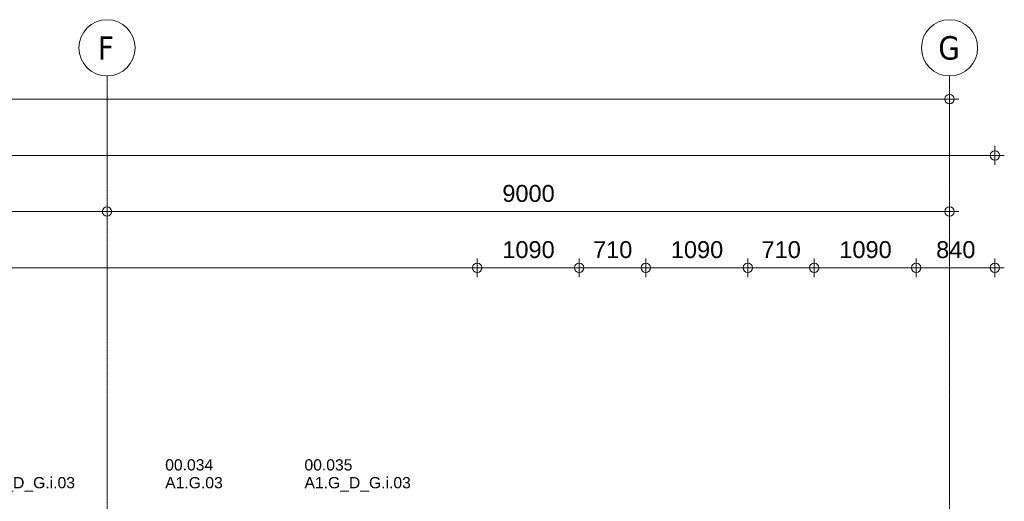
# Model space of a CAD drawing. Header units: millimetres. Extents: x 522 to 75900, y -25803 to 58941.
# Tile 133 of 134: x 43267 to 53785, y 53801 to 58941. Entities that reach past the tile are written whole.
import ezdxf

# ---------------------------------------------------------------- set-up
doc = ezdxf.new("R2010")
doc.units = ezdxf.units.MM
doc.linetypes.add('Dot', pattern=[4.7625, 0, -4.7625])
doc.linetypes.add('Grid Line', pattern=[22.225, 12.7, -3.175, 3.175, -3.175])
for name, color, linetype, lineweight in [('00_Algemeen', 7, 'Dot', 9), ('00_Algemeen-100', 7, 'Continuous', 9), ('30_Kozijnen-ramen-deuren', 7, 'Continuous', 9)]:
    doc.layers.add(name, color=color, linetype=linetype, lineweight=lineweight)
doc.styles.add('Arial', font='arial.ttf', dxfattribs={"height": 180})
doc.styles.add('Arial_4', font='arial.ttf', dxfattribs={"height": 120})
doc.styles.add('Tahoma', font='tahoma.ttf', dxfattribs={"height": 250})
doc.dimstyles.new('1_8mm_continuous_mm_zwart', dxfattribs={"dimscale": 304.8, "dimtxt": 183.646692, "dimasz": 0.328084, "dimexe": 0.328084, "dimexo": 0.0625, "dimgap": 0.164042, "dimtad": 1, "dimdec": 0, "dimzin": 0, "dimdsep": 46, "dimtxsty": 'Arial', "dimblk1": 'DOTBLANK', "dimblk2": 'DOTBLANK', "dimsah": 1, "dimcen": 0.09, "dimdle": 0.328084, "dimazin": 0, "dimtfac": 1, "dimtdec": 4, "dimtix": 1, "dimtmove": 0, "dimatfit": 3, "dimfxl": 0.328084, "dimfxlon": 1, "dimtvp": 1, "dimtolj": 1, "dimtzin": 0, "dimarcsym": 2})

# ---------------------------------------------------------------- blocks, each defined once
blk = doc.blocks.new('Grid - 2_5 mm r3-345834-100 - Plattegrond - Begane grond')
at = {"layer": '00_Algemeen', "linetype": 'Continuous'}
blk.add_circle((0, 0), 3, dxfattribs=at)
blk = doc.blocks.new('DIMBLOCK209-100 - Plattegrond - Begane grond')
at = {"layer": '00_Algemeen-100', "transparency": 16777216}
for p, q in [((9515, 57393), (9515, 57593)), ((53685, 57393), (53685, 57593)), ((9415, 57493), (53785, 57493)), ((9515, 57493), (9515, 57393)), ((53685, 57493), (53685, 57393))]:
    blk.add_line(p, q, dxfattribs=at)
for centre in [(9515, 57493), (53685, 57493)]:
    blk.add_circle(centre, 50, dxfattribs=at)
at = {"layer": '00_Algemeen-100', "color": 0, "transparency": 16777216, "insert": (31254, 57777), "char_height": 180, "width": 830.65, "attachment_point": 1, "line_spacing_factor": 0.941778, "style": 'Arial'}
blk.add_mtext('44170', dxfattribs=at)
blk = doc.blocks.new('_DotBlank')
at = {"color": 0, "linetype": 'ByBlock', "lineweight": -2}
blk.add_line((-0.5, 0), (-1, 0), dxfattribs=at)
blk.add_circle((0, 0), 0.5, dxfattribs=at)
blk = doc.blocks.new('DIMBLOCK214-100 - Plattegrond - Begane grond')
at = {"layer": '00_Algemeen-100', "transparency": 16777216}
for p, q in [((40600, 56993), (40600, 56793)), ((40600, 56893), (40600, 56993)), ((44200, 56993), (44200, 56793)), ((44200, 56893), (44200, 56993)), ((40600, 56893), (44200, 56893))]:
    blk.add_line(p, q, dxfattribs=at)
for centre in [(40600, 56893), (44200, 56893)]:
    blk.add_circle(centre, 50, dxfattribs=at)
at = {"layer": '00_Algemeen-100', "color": 0, "transparency": 16777216, "insert": (42123, 57177), "char_height": 180, "width": 664.52, "attachment_point": 1, "line_spacing_factor": 0.941778, "style": 'Arial'}
blk.add_mtext('3600', dxfattribs=at)
blk = doc.blocks.new('DIMBLOCK215-100 - Plattegrond - Begane grond')
at = {"layer": '00_Algemeen-100', "transparency": 16777216}
for p, q in [((44200, 56993), (44200, 56793)), ((44200, 56893), (44200, 56993)), ((53200, 56993), (53200, 56793)), ((53200, 56893), (53200, 56993)), ((44200, 56893), (53300, 56893))]:
    blk.add_line(p, q, dxfattribs=at)
for centre in [(44200, 56893), (53200, 56893)]:
    blk.add_circle(centre, 50, dxfattribs=at)
at = {"layer": '00_Algemeen-100', "color": 0, "transparency": 16777216, "insert": (48423, 57177), "char_height": 180, "width": 664.52, "attachment_point": 1, "line_spacing_factor": 0.941778, "style": 'Arial'}
blk.add_mtext('9000', dxfattribs=at)
blk = doc.blocks.new('DIMBLOCK216-100 - Plattegrond - Begane grond')
at = {"layer": '00_Algemeen-100', "transparency": 16777216}
for p, q in [((10000, 58193), (10000, 57993)), ((10000, 58093), (10000, 58193)), ((53200, 58193), (53200, 57993)), ((53200, 58093), (53200, 58193)), ((9900, 58093), (53300, 58093))]:
    blk.add_line(p, q, dxfattribs=at)
for centre in [(10000, 58093), (53200, 58093)]:
    blk.add_circle(centre, 50, dxfattribs=at)
at = {"layer": '00_Algemeen-100', "color": 0, "transparency": 16777216, "insert": (31254, 58377), "char_height": 180, "width": 830.65, "attachment_point": 1, "line_spacing_factor": 0.941778, "style": 'Arial'}
blk.add_mtext('43200', dxfattribs=at)
blk = doc.blocks.new('DIMBLOCK283-100 - Plattegrond - Begane grond')
at = {"layer": '00_Algemeen-100', "transparency": 16777216}
for p, q in [((9515, 56193), (9515, 56393)), ((48155, 56193), (48155, 56393)), ((9415, 56293), (48155, 56293)), ((9515, 56293), (9515, 56193)), ((48155, 56293), (48155, 56193))]:
    blk.add_line(p, q, dxfattribs=at)
for centre in [(9515, 56293), (48155, 56293)]:
    blk.add_circle(centre, 50, dxfattribs=at)
at = {"layer": '00_Algemeen-100', "color": 0, "transparency": 16777216, "insert": (28489, 56577), "char_height": 180, "width": 830.65, "attachment_point": 1, "line_spacing_factor": 0.941778, "style": 'Arial'}
blk.add_mtext('38640', dxfattribs=at)
blk = doc.blocks.new('DIMBLOCK284-100 - Plattegrond - Begane grond')
at = {"layer": '00_Algemeen-100', "transparency": 16777216}
for p, q in [((48155, 56193), (48155, 56393)), ((49245, 56193), (49245, 56393)), ((48155, 56293), (49245, 56293)), ((48155, 56293), (48155, 56193)), ((49245, 56293), (49245, 56193))]:
    blk.add_line(p, q, dxfattribs=at)
for centre in [(48155, 56293), (49245, 56293)]:
    blk.add_circle(centre, 50, dxfattribs=at)
at = {"layer": '00_Algemeen-100', "color": 0, "transparency": 16777216, "insert": (48423, 56577), "char_height": 180, "width": 664.52, "attachment_point": 1, "line_spacing_factor": 0.941778, "style": 'Arial'}
blk.add_mtext('1090', dxfattribs=at)
blk = doc.blocks.new('DIMBLOCK285-100 - Plattegrond - Begane grond')
at = {"layer": '00_Algemeen-100', "transparency": 16777216}
for p, q in [((49245, 56193), (49245, 56393)), ((49955, 56193), (49955, 56393)), ((49245, 56293), (49955, 56293)), ((49245, 56293), (49245, 56193)), ((49955, 56293), (49955, 56193))]:
    blk.add_line(p, q, dxfattribs=at)
for centre in [(49245, 56293), (49955, 56293)]:
    blk.add_circle(centre, 50, dxfattribs=at)
at = {"layer": '00_Algemeen-100', "color": 0, "transparency": 16777216, "insert": (49392, 56577), "char_height": 180, "width": 498.39, "attachment_point": 1, "line_spacing_factor": 0.941778, "style": 'Arial'}
blk.add_mtext('710', dxfattribs=at)
blk = doc.blocks.new('DIMBLOCK286-100 - Plattegrond - Begane grond')
at = {"layer": '00_Algemeen-100', "transparency": 16777216}
for p, q in [((49955, 56193), (49955, 56393)), ((51045, 56193), (51045, 56393)), ((49955, 56293), (51045, 56293)), ((49955, 56293), (49955, 56193)), ((51045, 56293), (51045, 56193))]:
    blk.add_line(p, q, dxfattribs=at)
for centre in [(49955, 56293), (51045, 56293)]:
    blk.add_circle(centre, 50, dxfattribs=at)
at = {"layer": '00_Algemeen-100', "color": 0, "transparency": 16777216, "insert": (50223, 56577), "char_height": 180, "width": 664.52, "attachment_point": 1, "line_spacing_factor": 0.941778, "style": 'Arial'}
blk.add_mtext('1090', dxfattribs=at)
blk = doc.blocks.new('DIMBLOCK287-100 - Plattegrond - Begane grond')
at = {"layer": '00_Algemeen-100', "transparency": 16777216}
for p, q in [((51045, 56193), (51045, 56393)), ((51755, 56193), (51755, 56393)), ((51045, 56293), (51755, 56293)), ((51045, 56293), (51045, 56193)), ((51755, 56293), (51755, 56193))]:
    blk.add_line(p, q, dxfattribs=at)
for centre in [(51045, 56293), (51755, 56293)]:
    blk.add_circle(centre, 50, dxfattribs=at)
at = {"layer": '00_Algemeen-100', "color": 0, "transparency": 16777216, "insert": (51192, 56577), "char_height": 180, "width": 498.39, "attachment_point": 1, "line_spacing_factor": 0.941778, "style": 'Arial'}
blk.add_mtext('710', dxfattribs=at)
blk = doc.blocks.new('DIMBLOCK288-100 - Plattegrond - Begane grond')
at = {"layer": '00_Algemeen-100', "transparency": 16777216}
for p, q in [((51755, 56193), (51755, 56393)), ((52845, 56193), (52845, 56393)), ((51755, 56293), (52845, 56293)), ((51755, 56293), (51755, 56193)), ((52845, 56293), (52845, 56193))]:
    blk.add_line(p, q, dxfattribs=at)
for centre in [(51755, 56293), (52845, 56293)]:
    blk.add_circle(centre, 50, dxfattribs=at)
at = {"layer": '00_Algemeen-100', "color": 0, "transparency": 16777216, "insert": (52023, 56577), "char_height": 180, "width": 664.52, "attachment_point": 1, "line_spacing_factor": 0.941778, "style": 'Arial'}
blk.add_mtext('1090', dxfattribs=at)
blk = doc.blocks.new('DIMBLOCK289-100 - Plattegrond - Begane grond')
at = {"layer": '00_Algemeen-100', "transparency": 16777216}
for p, q in [((52845, 56193), (52845, 56393)), ((53685, 56193), (53685, 56393)), ((52845, 56293), (53785, 56293)), ((52845, 56293), (52845, 56193)), ((53685, 56293), (53685, 56193))]:
    blk.add_line(p, q, dxfattribs=at)
for centre in [(52845, 56293), (53685, 56293)]:
    blk.add_circle(centre, 50, dxfattribs=at)
at = {"layer": '00_Algemeen-100', "color": 0, "transparency": 16777216, "insert": (53057, 56577), "char_height": 180, "width": 498.39, "attachment_point": 1, "line_spacing_factor": 0.941778, "style": 'Arial'}
blk.add_mtext('840', dxfattribs=at)

msp = doc.modelspace()

# ---------------------------------------------------------------- linework, layer by layer
at = {"layer": '00_Algemeen', "color": 16, "linetype": 'Grid Line', "true_color": 0x800000}
for p, q in [((44200, 4084), (44200, 58341)), ((53200, 4084), (53200, 58341))]:
    msp.add_line(p, q, dxfattribs=at)

# ---------------------------------------------------------------- block references
at = {"layer": '00_Algemeen', "linetype": 'Continuous', "xscale": 99.99999999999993, "yscale": 99.99999999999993, "zscale": 99.99999999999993}
for p in [(44200, 58641), (53200, 58641)]:
    msp.add_blockref('Grid - 2_5 mm r3-345834-100 - Plattegrond - Begane grond', p, dxfattribs=at)

# ---------------------------------------------------------------- texts
at = {"layer": '00_Algemeen', "linetype": 'Continuous', "char_height": 250, "attachment_point": 1, "style": 'Tahoma'}
for s, insert, width in [('F', (44103.9, 58764.9), 224.472), ('G', (53080.9, 58764.9), 280.591)]:
    msp.add_mtext(s, dxfattribs=dict(at, insert=insert, width=width))
at = {"layer": '30_Kozijnen-ramen-deuren', "char_height": 120, "attachment_point": 1, "style": 'Arial_4'}
for s, insert, width in [('00.034', (44821.4, 54249.4), 665.401), ('00.035', (46309.1, 54249.4), 665.401), ('A1.G_D_G.i.03', (42721.4, 54059.3), 1483.122), ('A1.G.03', (44821.4, 54059.3), 801.687), ('A1.G_D_G.i.03', (46309.1, 54059.3), 1483.122)]:
    msp.add_mtext(s, dxfattribs=dict(at, insert=insert, width=width))

# ---------------------------------------------------------------- dimensions: what is measured, and where the dimension line sits
at = {"layer": '00_Algemeen', "linetype": 'Continuous'}
for base, p1, p2, override, picture, middle in [((53200, 58093.1), (10000, 58193.1), (53200, 58193.1), {"dimpost": '<>', "dimfxl": 43200}, 'DIMBLOCK216-100 - Plattegrond - Begane grond', (31600, 58235)), ((53685, 57493.1), (9515, 57393.1), (53685, 57393.1), {"dimpost": '<>', "dimfxl": 44170}, 'DIMBLOCK209-100 - Plattegrond - Begane grond', (31600, 57635)), ((44200, 56893.1), (40600, 56993.1), (44200, 56993.1), {"dimpost": '<>', "dimfxl": 3600}, 'DIMBLOCK214-100 - Plattegrond - Begane grond', (42400, 57035)), ((53200, 56893.1), (44200, 56993.1), (53200, 56993.1), {"dimpost": '<>', "dimfxl": 9000}, 'DIMBLOCK215-100 - Plattegrond - Begane grond', (48700, 57035)), ((48155, 56293.1), (9515, 56193.1), (48155, 56193.1), {"dimpost": '<>', "dimfxl": 38640}, 'DIMBLOCK283-100 - Plattegrond - Begane grond', (28835, 56435)), ((49245, 56293.1), (48155, 56193.1), (49245, 56193.1), {"dimpost": '<>', "dimfxl": 1090}, 'DIMBLOCK284-100 - Plattegrond - Begane grond', (48700, 56435)), ((49955, 56293.1), (49245, 56193.1), (49955, 56193.1), {"dimpost": '<>', "dimfxl": 710}, 'DIMBLOCK285-100 - Plattegrond - Begane grond', (49600, 56435)), ((51045, 56293.1), (49955, 56193.1), (51045, 56193.1), {"dimpost": '<>', "dimfxl": 1090}, 'DIMBLOCK286-100 - Plattegrond - Begane grond', (50500, 56435)), ((51755, 56293.1), (51045, 56193.1), (51755, 56193.1), {"dimpost": '<>', "dimfxl": 710}, 'DIMBLOCK287-100 - Plattegrond - Begane grond', (51400, 56435)), ((52845, 56293.1), (51755, 56193.1), (52845, 56193.1), {"dimpost": '<>', "dimfxl": 1090}, 'DIMBLOCK288-100 - Plattegrond - Begane grond', (52300, 56435)), ((53685, 56293.1), (52845, 56193.1), (53685, 56193.1), {"dimpost": '<>', "dimfxl": 840}, 'DIMBLOCK289-100 - Plattegrond - Begane grond', (53265, 56435))]:
    dim = msp.add_linear_dim(base=base, p1=p1, p2=p2, dimstyle='1_8mm_continuous_mm_zwart', override=override, dxfattribs=at)
    dim.commit()
    dim.dimension.update_dxf_attribs({"geometry": picture, "text_midpoint": middle})

doc.saveas('drawing.dxf')
